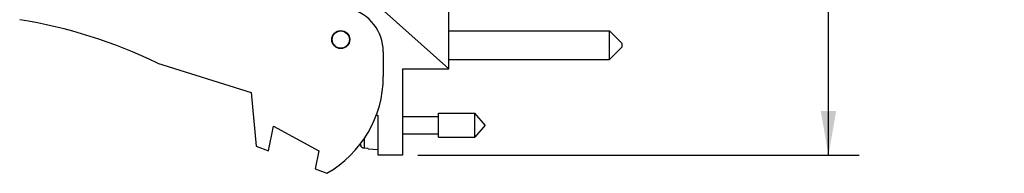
# Model space of a CAD drawing. Header units: inches. Extents: x 0.2 to 16.8, y 0.2 to 10.8.
# Tile 2 of 24: x 7 to 11, y 3.3 to 3.9. Entities that reach past the tile are written whole.
import ezdxf

# ---------------------------------------------------------------- set-up
doc = ezdxf.new("R2010")
doc.units = ezdxf.units.IN
doc.header["$LTSCALE"] = 0.935
doc.header["$MEASUREMENT"] = 0
doc.layers.get('0').update_dxf_attribs({"linetype": 'CONTINUOUS'})
doc.layers.add('DIMENSIONS', color=7, linetype='CONTINUOUS')
doc.styles.get("Standard").update_dxf_attribs({"font": 'txt', "width": 0.8})
doc.dimstyles.new('DIMSTYLE_4', dxfattribs={"dimtxt": 0.125, "dimasz": 0.18, "dimexe": 0.18, "dimexo": 0.0625, "dimgap": 0.09, "dimtad": 0, "dimtih": 1, "dimtoh": 1, "dimdec": 3, "dimzin": 4, "dimdsep": 46, "dimtxsty": 'STANDARD', "dimblk": '_FILLED', "dimblk1": '_FILLED', "dimblk2": '_FILLED', "dimcen": 0.09, "dimadec": 0, "dimazin": 0, "dimtp": 0.01, "dimtm": 0.01, "dimtfac": 1, "dimtdec": 3, "dimtofl": 0, "dimtmove": 0, "dimatfit": 3, "dimldrblk": '_FILLED', "dimfxl": 1, "dimtolj": 1, "dimtzin": 4, "dimarcsym": 0})

# ---------------------------------------------------------------- blocks, each defined once
blk = doc.blocks.new('_FILLED')
at = {"color": 0, "linetype": 'BYBLOCK'}
blk.add_solid([(0, 0), (-1, 0.174), (-1, -0.174)], dxfattribs=at)
blk = doc.blocks.new('*D11')
at = {"layer": 'DIMENSIONS', "color": 2, "linetype": 'CONTINUOUS'}
for p, q in [((8.5468, 8.4171), (10.3739, 8.4171)), ((10.2489, 8.4171), (10.2489, 6.0096)), ((10.2489, 3.3522), (10.2489, 5.7596)), ((8.5856, 3.3522), (10.3739, 3.3522))]:
    blk.add_line(p, q, dxfattribs=at)
at = {"layer": 'DIMENSIONS', "color": 2, "linetype": 'CONTINUOUS', "xscale": 0.18, "yscale": 0.18, "zscale": 0.18}
for p, rotation in [((10.2489, 8.4171), 90), ((10.2489, 3.3522), 270)]:
    blk.add_blockref('_FILLED', p, dxfattribs=dict(at, rotation=rotation))
at = {"layer": 'DIMENSIONS', "color": 2, "linetype": 'CONTINUOUS', "insert": (10.2489, 5.9471), "char_height": 0.125, "width": 1.425, "attachment_point": 2, "line_spacing_factor": 0.9}
blk.add_mtext('5.065{\\Ftxt.shx;\\W1.000000;\\H0.125000; }[128.65]', dxfattribs=at)

msp = doc.modelspace()

# ---------------------------------------------------------------- linework, layer by layer
at = {"color": 7, "linetype": 'CONTINUOUS'}
for p, q in [((8.7111, 3.7022), (8.7111, 4.2812)), ((8.3301, 4.0428), (8.7111, 3.7022)), ((8.7111, 3.856), (9.3611, 3.856)), ((9.4111, 3.806), (9.3611, 3.856)), ((9.3611, 3.741), (9.3611, 3.856)), ((9.4111, 3.791), (9.3611, 3.741)), ((9.4111, 3.806), (9.4111, 3.791)), ((8.4451, 3.7719), (8.4451, 3.6712)), ((7.53, 3.7259), (7.9101, 3.6062)), ((8.7111, 3.741), (9.3611, 3.741)), ((8.5231, 3.7022), (8.7111, 3.7022)), ((8.5231, 3.7022), (8.5231, 3.3522)), ((7.9101, 3.6062), (7.9301, 3.3892)), ((8.4182, 3.5179), (8.4251, 3.5122)), ((8.4251, 3.3522), (8.4251, 3.5122)), ((8.6688, 3.5234), (8.8168, 3.5234)), ((8.6688, 3.425), (8.6688, 3.5234)), ((8.8581, 3.4742), (8.8168, 3.5234)), ((8.8168, 3.425), (8.8168, 3.5234)), ((8.5231, 3.5092), (8.6688, 3.5092)), ((8.8581, 3.4742), (8.8168, 3.425)), ((7.9801, 3.37), (8.0001, 3.47)), ((8.0001, 3.47), (8.184, 3.37)), ((8.5231, 3.4392), (8.6688, 3.4392)), ((8.6688, 3.425), (8.8168, 3.425)), ((7.9301, 3.3892), (7.9801, 3.37)), ((8.184, 3.37), (8.1694, 3.2971)), ((8.3837, 3.3795), (8.3679, 3.3805)), ((8.3837, 3.3785), (8.3837, 3.3795)), ((8.3837, 3.3785), (8.4251, 3.3762)), ((8.5231, 3.3522), (8.4251, 3.3522)), ((8.1694, 3.2971), (8.2161, 3.2792))]:
    msp.add_line(p, q, dxfattribs=at)
at = {"color": 9, "linetype": 'CONTINUOUS'}
msp.add_line((8.3679, 3.4221), (8.3679, 3.3805), dxfattribs=at)
at = {"color": 7, "linetype": 'CONTINUOUS'}
for radius in [0.0365, 0.035]:
    msp.add_circle((8.2731, 3.8212), radius, dxfattribs=at)
for centre, radius, start, end in [((8.2651, 3.7719), 0.18, 0, 75.5225), ((6.6487, 1.9017), 2.026, 64.2145, 80.8167), ((7.9951, 3.6712), 0.45, 299.4136, 360), ((8.6554, 3.4742), 0.3127, 193.8111, 195.2119)]:
    msp.add_arc(centre, radius, start, end, dxfattribs=at)
msp.add_open_spline([(8.3679, 3.3805), (8.3663, 3.3806), (8.3638, 3.3811), (8.3609, 3.3825), (8.3589, 3.384), (8.3571, 3.3857), (8.3551, 3.3883), (8.3541, 3.3906), (8.3536, 3.3921)], degree=3, knots=[0, 0, 0, 0, 0.249438, 0.37482, 0.499982, 0.625158, 0.750541, 1, 1, 1, 1], dxfattribs=at)

# ---------------------------------------------------------------- dimensions: what is measured, and where the dimension line sits
at = {"layer": 'DIMENSIONS', "color": 2, "linetype": 'CONTINUOUS'}
dim = msp.add_linear_dim(base=(10.2489, 3.3522), p1=(8.5468, 8.4171), p2=(8.5856, 3.3522), angle=270, dimstyle='DIMSTYLE_4', dxfattribs=at)
dim.commit()
dim.dimension.update_dxf_attribs({"geometry": '*D11', "text_midpoint": (10.0989, 5.8846), "dimtype": 160})

doc.saveas('drawing.dxf')
